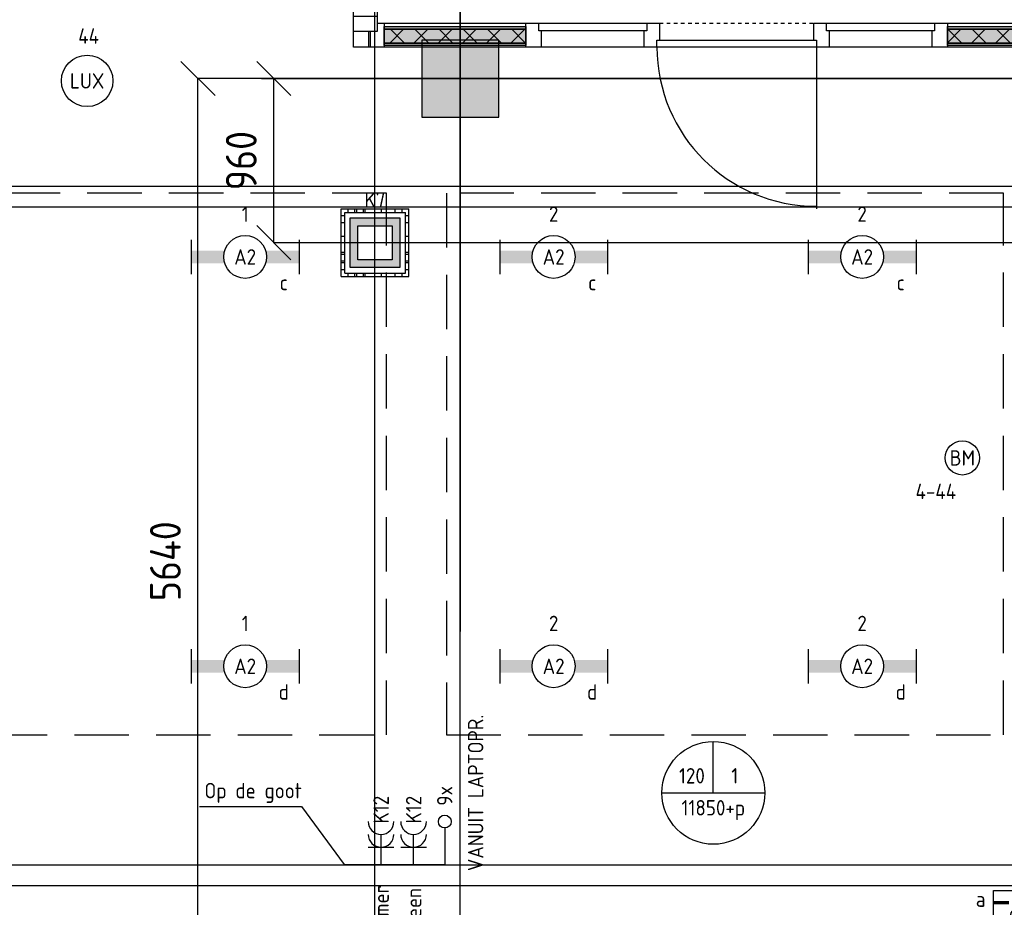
# Model space of a CAD drawing. Header units: millimetres. Extents: x -38032 to 104346, y -31182 to 78566.
# Tile 29 of 213: x 18038 to 23783, y 9461 to 14644. Entities that reach past the tile are written whole.
import ezdxf
from ezdxf.enums import TextEntityAlignment as Align

# ---------------------------------------------------------------- set-up
doc = ezdxf.new("R2010")
doc.units = ezdxf.units.MM
doc.header["$LTSCALE"] = 100
doc.set_wipeout_variables(frame=1)
doc.header["$PDMODE"] = 1
for name, pattern in [('HIDDEN2', [4.7625, 3.175, -1.5875]), ('STYLE_01', [0.41664, 0.20828, -0.20836]), ('STYLE_11', [5, 3.888855, -0.416718, 0.277786, -0.416641])]:
    doc.linetypes.add(name, pattern=pattern)
for name, color, linetype in [('AL$1A---_ALGEMEEN', 8, 'Continuous'), ('AL------_MAATVOERING', 2, 'Continuous'), ('AM$1A---_ARCERING', 8, 'Continuous'), ('BOUWKUNDIG', 8, 'Continuous'), ('EB6511--_ATTRIB', 2, 'Continuous'), ('EL6131--_KG', 3, 'Continuous'), ('EL6132--', 3, 'Continuous'), ('EL6222--', 3, 'Continuous'), ('EL6311--', 3, 'Continuous'), ('EL6311--_meetgegevens LUX-waarden', 3, 'Continuous'), ('EL6511--', 3, 'Continuous'), ('EM6131--', 1, 'Continuous'), ('LICHT_TEXT018', 1, 'Continuous'), ('versterkte strook', 7, 'Continuous'), ('Vloerdoos', 3, 'Continuous'), ('Vloerdoos (OUD)', 3, 'Continuous'), ('wieland dozen', 3, 'Continuous')]:
    doc.layers.add(name, color=color, linetype=linetype)
doc.layers.add('stramien', color=1, linetype='Continuous', lineweight=9)
doc.layers.get('Vloerdoos').off()
doc.styles.add('BURO-018', font='iso.shx', dxfattribs={"height": 90})
doc.styles.get("Standard").update_dxf_attribs({"font": 'iso.shx'})
doc.dimstyles.new('STABICAD', dxfattribs={"dimscale": 100, "dimtxt": 1.8, "dimasz": 2, "dimexe": 0, "dimexo": 2.5, "dimgap": 1.5, "dimtad": 0, "dimdec": 0, "dimrnd": 10, "dimzin": 0, "dimdsep": 46, "dimtxsty": 'Standard', "dimblk1": 'OBLIQUE', "dimblk2": 'OBLIQUE', "dimsah": 1, "dimcen": -3, "dimadec": 0, "dimazin": 0, "dimtfac": 1, "dimtdec": 0, "dimtofl": 0, "dimtmove": 2, "dimatfit": 3, "dimfxl": 0, "dimtvp": 1.055556, "dimtolj": 1, "dimtzin": 0, "dimarcsym": 0})
pattern_1 = [(135, (0, 0), (70.7107, 70.7107), []), (45, (299.34, -299.34), (70.7107, -70.7107), [])]

# ---------------------------------------------------------------- blocks, each defined once
blk = doc.blocks.new('_Oblique')
at = {"color": 0, "linetype": 'ByBlock', "lineweight": -2}
blk.add_line((-0.5, -0.5), (0.5, 0.5), dxfattribs=at)
blk = doc.blocks.new('*D112')
at = {"layer": 'AL------_MAATVOERING', "color": 0, "lineweight": -2}
for p, q in [((26860, 14300), (19520.6, 14300)), ((19520.6, 13341.2), (19520.6, 14300)), ((26860, 13341.2), (19520.6, 13341.2))]:
    blk.add_line(p, q, dxfattribs=at)
at = {"layer": 'Defpoints', "color": 0}
for p in [(19520.6, 14300), (27110, 14300), (27110, 13341.2)]:
    blk.add_point(p, dxfattribs=at)
at = {"layer": 'AL------_MAATVOERING', "color": 0, "lineweight": -2, "xscale": 200, "yscale": 200, "zscale": 200}
for p, rotation in [((19520.6, 14300), 90), ((19520.6, 13341.2), 270)]:
    blk.add_blockref('_Oblique', p, dxfattribs=dict(at, rotation=rotation))
at = {"layer": 'AL------_MAATVOERING', "color": 0, "insert": (19330.6, 13820.6), "char_height": 180, "attachment_point": 5, "rotation": 90}
blk.add_mtext('\\A1;960', dxfattribs=at)
blk = doc.blocks.new('*D113')
at = {"layer": 'AL------_MAATVOERING', "color": 0, "lineweight": -2}
for p, q in [((26860, 14300), (19077.9, 14300)), ((19077.9, 8663.4), (19077.9, 14300)), ((26860, 8663.4), (19077.9, 8663.4))]:
    blk.add_line(p, q, dxfattribs=at)
at = {"layer": 'Defpoints', "color": 0}
for p in [(19077.9, 14300), (27110, 14300), (27110, 8663.4)]:
    blk.add_point(p, dxfattribs=at)
at = {"layer": 'AL------_MAATVOERING', "color": 0, "lineweight": -2, "xscale": 200, "yscale": 200, "zscale": 200}
for p, rotation in [((19077.9, 14300), 90), ((19077.9, 8663.4), 270)]:
    blk.add_blockref('_Oblique', p, dxfattribs=dict(at, rotation=rotation))
at = {"layer": 'AL------_MAATVOERING', "color": 0, "insert": (18887.9, 11481.7), "char_height": 180, "attachment_point": 5, "rotation": 90}
blk.add_mtext('\\A1;5640', dxfattribs=at)
blk = doc.blocks.new('*D116')
at = {"layer": 'AL------_MAATVOERING', "color": 0, "lineweight": -2}
for p, q in [((20110, 3692.2), (20110, 14911.6)), ((20110, 14911.6), (20607.6, 14911.6)), ((20607.6, 2963.4), (20607.6, 14911.6))]:
    blk.add_line(p, q, dxfattribs=at)
at = {"layer": 'Defpoints', "color": 0}
for p in [(20607.6, 14911.6), (20110, 3442.2), (20607.6, 2713.4)]:
    blk.add_point(p, dxfattribs=at)
at = {"layer": 'AL------_MAATVOERING', "color": 0, "lineweight": -2, "xscale": 200, "yscale": 200, "zscale": 200, "rotation": 180}
blk.add_blockref('_Oblique', (20110, 14911.6), dxfattribs=at)
at = {"layer": 'AL------_MAATVOERING', "color": 0, "lineweight": -2, "xscale": 200, "yscale": 200, "zscale": 200}
blk.add_blockref('_Oblique', (20607.6, 14911.6), dxfattribs=at)
at = {"layer": 'AL------_MAATVOERING', "color": 0, "insert": (20505.2, 15181), "char_height": 180, "attachment_point": 5}
blk.add_mtext('\\A1;500', dxfattribs=at)
blk = doc.blocks.new('VLOERDOOS')
at = {"layer": 'Vloerdoos (OUD)'}
for p, q in [((0, 395), (395, 395)), ((0, 395), (0, 0)), ((0, 355), (20, 355)), ((20, 375), (20, 20)), ((20, 375), (375, 375)), ((40, 375), (40, 395)), ((80, 375), (80, 395)), ((90, 375), (90, 395)), ((130, 375), (130, 395)), ((140, 375), (140, 395)), ((235, 375), (235, 395)), ((315, 375), (315, 395)), ((355, 375), (355, 395)), ((375, 375), (375, 20)), ((375, 355), (395, 355)), ((395, 395), (395, 0)), ((0, 315), (20, 315)), ((0, 305), (20, 305)), ((375, 315), (395, 315)), ((375, 305), (395, 305)), ((0, 265), (20, 265)), ((0, 255), (20, 255)), ((375, 265), (395, 265)), ((375, 255), (395, 255)), ((0, 160), (20, 160)), ((375, 160), (395, 160)), ((0, 80), (20, 80)), ((375, 80), (395, 80)), ((0, 40), (20, 40)), ((0, 0), (395, 0)), ((20, 20), (375, 20)), ((40, 0), (40, 20)), ((80, 0), (80, 20)), ((90, 0), (90, 20)), ((130, 0), (130, 20)), ((140, 0), (140, 20)), ((235, 0), (235, 20)), ((315, 0), (315, 20)), ((355, 0), (355, 20)), ((375, 40), (395, 40))]:
    blk.add_line(p, q, dxfattribs=at)
blk = doc.blocks.new('E00414')
at = {"color": 0, "linetype": 'Continuous'}
for p, q in [((-2.9, -2.9), (-2.9, 2.9)), ((-2.9, 2.9), (2.9, 2.9)), ((2.9, 2.9), (2.9, -2.9)), ((-2, 2), (2, 2)), ((-2, -2), (-2, 2)), ((2, 2), (2, -2)), ((2, -2), (-2, -2)), ((2.9, -2.9), (-2.9, -2.9))]:
    blk.add_line(p, q, dxfattribs=at)
at = {"color": 0}
for points in [[(-2.9, 2.9), (2.9, 2.9), (-2, 2), (2, 2)], [(-2, -2), (-2.9, -2.9), (-2, 2), (-2.9, 2.9)], [(2, 2), (2.9, 2.9), (2, -2), (2.9, -2.9)], [(2, -2), (2.9, -2.9), (-2, -2), (-2.9, -2.9)]]:
    blk.add_solid(points, dxfattribs=at)
at = {"color": 0, "linetype": 'Continuous', "style": 'BURO-018'}
for tag, p in [('E_GKAST', (0, 8)), ('E_GROEP', (0, 5)), ('E_SGROEP', (4.5, 5))]:
    blk.add_attdef(tag, text='', height=1.8, dxfattribs=at).set_placement(p, align=Align.MIDDLE)
at = {"color": 0, "linetype": 'Continuous', "style": 'BURO-018', "flags": 1}
for tag, p in [('E_VERMCODE', (13, 5)), ('E_MATCODE', (0, 0))]:
    blk.add_attdef(tag, text='', height=1.8, dxfattribs=at).set_placement(p, align=Align.MIDDLE)
blk = doc.blocks.new('1115B6630')
at = {"color": 0}
for p, q in [((-6.3, 2), (-6.3, -2)), ((6.3, 2), (6.3, -2))]:
    blk.add_line(p, q, dxfattribs=at)
at = {"color": 0, "linetype": 'Continuous'}
blk.add_circle((0, 0), 2.5, dxfattribs=at)
at = {"color": 0}
for points in [[(-2.5, 0.75), (-6.3, 0.75), (-2.5, -0.75), (-6.3, -0.75)], [(2.5, 0.75), (6.3, 0.75), (2.5, -0.75), (6.3, -0.75)]]:
    blk.add_solid(points, dxfattribs=at)
at = {"color": 0, "linetype": 'Continuous', "style": 'BURO-018'}
for tag, p in [('E_GKAST', (0, 8)), ('E_GROEP', (0, 5)), ('E_SGROEP', (4.5, 5)), ('E_ARMCODE', (0, 0)), ('E_SLET', (4.5, -3))]:
    blk.add_attdef(tag, text='', height=1.8, dxfattribs=at).set_placement(p, align=Align.MIDDLE)
blk = doc.blocks.new('E00103')
at = {"color": 0, "linetype": 'Continuous'}
for p, q in [((0, 6), (0, 12)), ((-6, 6), (6, 6))]:
    blk.add_line(p, q, dxfattribs=at)
blk.add_circle((0, 6), 6, dxfattribs=at)
at = {"color": 0, "linetype": 'Continuous', "style": 'BURO-018'}
for tag, p in [('E_TEXT1', (-2.5, 8)), ('E_TEXT3', (2.5, 8)), ('E_TEXT6', (0, 4))]:
    blk.add_attdef(tag, text='', height=1.8, dxfattribs=at).set_placement(p, align=Align.MIDDLE)
blk = doc.blocks.new('E00404')
blk.add_hatch(color=0).paths.add_polyline_path([(-1, 0, 1), (1, 0, 1)])
at = {"color": 0}
for p, q in [((-3, -3), (-3, 3)), ((-3, 3), (3, 3)), ((3, 3), (3, -3)), ((3, -3), (-3, -3))]:
    blk.add_line(p, q, dxfattribs=at)
at = {"color": 0, "const_width": 0.4}
for points in [[(-3, 1.6), (-1.2, 1.6)], [(1.2, 1.6), (3, 1.6)], [(-3, -1.6), (-1.2, -1.6)], [(1.2, -1.6), (3, -1.6)]]:
    blk.add_lwpolyline(points, dxfattribs=at)
at = {"color": 0}
blk.add_circle((0, 0), 1, dxfattribs=at)
at = {"color": 0, "linetype": 'Continuous', "style": 'BURO-018'}
for tag, p in [('E_GKAST', (0, 8)), ('E_GROEP', (0, 5)), ('E_SGROEP', (4.5, 5)), ('E_SLET1', (-4.5, 2)), ('E_SLET2', (4.5, 2))]:
    blk.add_attdef(tag, text='', height=1.8, dxfattribs=at).set_placement(p, align=Align.MIDDLE)
at = {"color": 0, "linetype": 'Continuous', "style": 'BURO-018', "flags": 1}
blk.add_attdef('E_MATCODE', text='', height=1.8, dxfattribs=at).set_placement((0, 0), align=Align.MIDDLE)
blk = doc.blocks.new('E-GK-GTC-783C')
at = {"color": 0, "linetype": 'Continuous'}
for p, q in [((-0.5, 60), (0.5, 60)), ((-0.5, -60), (0.5, -60))]:
    blk.add_line(p, q, dxfattribs=at)
blk = doc.blocks.new('E00123')
at = {"color": 0, "linetype": 'Continuous'}
blk.add_circle((0, 0), 2, dxfattribs=at)
at = {"color": 0, "linetype": 'Continuous', "style": 'BURO-018'}
for tag, p in [('E_TEXT1', (0, 4.5)), ('E_TEXT2', (0, 0))]:
    blk.add_attdef(tag, text='', height=1.8, dxfattribs=at).set_placement(p, align=Align.MIDDLE)
at = {"color": 0, "linetype": 'Continuous', "style": 'BURO-018', "flags": 1}
blk.add_attdef('E_MATCODE', (0, 0), '', height=1.8, dxfattribs=at)
blk = doc.blocks.new('111304A')
at = {"color": 0, "linetype": 'Continuous'}
for p, q in [((0, 1), (0, 4.5)), ((-1.5, 3), (1.5, 3))]:
    blk.add_line(p, q, dxfattribs=at)
for centre in [(0, 6), (0, 4.5)]:
    blk.add_arc(centre, 1.5, 180, 0, dxfattribs=at)
at = {"color": 0, "linetype": 'Continuous', "style": 'BURO-018'}
for tag, p in [('E_GKAST', (0, 11.5)), ('E_GROEP', (0, 8.5)), ('E_SGROEP', (4.5, 8.5))]:
    blk.add_attdef(tag, text='', height=1.8, dxfattribs=at).set_placement(p, align=Align.MIDDLE)
at = {"color": 0, "linetype": 'Continuous', "style": 'BURO-018', "flags": 1}
for tag, p in [('E_VERMCODE', (13, 8.5)), ('E_MATCODE', (0, 0))]:
    blk.add_attdef(tag, text='', height=1.8, dxfattribs=at).set_placement(p, align=Align.MIDDLE)
blk = doc.blocks.new('E00128')
at = {"color": 0, "linetype": 'Continuous'}
blk.add_line((0, 5.25), (0, 1), dxfattribs=at)
blk.add_circle((0, 6), 0.75, dxfattribs=at)
at = {"color": 7, "style": 'BURO-018'}
blk.add_attdef('E_TEXT1', text='', height=1.8, dxfattribs=at).set_placement((0, 9), align=Align.MIDDLE)
at = {"color": 0, "linetype": 'Continuous', "style": 'BURO-018', "flags": 1}
blk.add_attdef('E_MATCODE', text='', height=1.8, dxfattribs=at).set_placement((0, 0), align=Align.MIDDLE)
blk = doc.blocks.new('Group-24')
at = {"layer": 'AM$1A---_ARCERING', "linetype": 'Continuous', "lineweight": 0}
for points in [[(187, 119), (1013.5, 119), (1013.5, 104), (187, 104)], [(187, 104), (1013.5, 104), (1013.5, 23), (187, 23)], [(187, 23), (1013.5, 23), (1013.5, 8), (187, 8)]]:
    blk.add_hatch(color=256, dxfattribs=at).paths.add_polyline_path(points)
at = {"layer": 'AM$1A---_ARCERING', "linetype": 'Continuous', "lineweight": 5}
h = blk.add_hatch(dxfattribs=at)
h.set_pattern_fill('ISOLATIE', color=256, style=0, pattern_type=2)
h.set_pattern_definition(pattern_1)
h.paths.add_polyline_path([(187, 104), (1013.5, 104), (1013.5, 23), (187, 23)])
at = {"layer": 'AL$1A---_ALGEMEEN', "color": 0}
for points in [[(187, 119), (1013.5, 119), (1013.5, 104), (187, 104)], [(187, 104), (1013.5, 104), (1013.5, 23), (187, 23)], [(187, 23), (1013.5, 23), (1013.5, 8), (187, 8)]]:
    blk.add_lwpolyline(points, close=True, dxfattribs=at)
blk = doc.blocks.new('Group-25')
at = {"layer": 'AM$1A---_ARCERING', "linetype": 'Continuous', "lineweight": 0}
for points in [[(3473.5, 119), (4073.5, 119), (4073.5, 104), (3473.5, 104)], [(3473.5, 104), (4073.5, 104), (4073.5, 23), (3473.5, 23)], [(3473.5, 23), (4073.5, 23), (4073.5, 8), (3473.5, 8)]]:
    blk.add_hatch(color=256, dxfattribs=at).paths.add_polyline_path(points)
at = {"layer": 'AM$1A---_ARCERING', "linetype": 'Continuous', "lineweight": 5}
h = blk.add_hatch(dxfattribs=at)
h.set_pattern_fill('ISOLATIE', color=256, style=0, pattern_type=2)
h.set_pattern_definition(pattern_1)
h.paths.add_polyline_path([(3473.5, 104), (4073.5, 104), (4073.5, 23), (3473.5, 23)])
at = {"layer": 'AL$1A---_ALGEMEEN', "color": 0}
for points in [[(3473.5, 119), (4073.5, 119), (4073.5, 104), (3473.5, 104)], [(3473.5, 104), (4073.5, 104), (4073.5, 23), (3473.5, 23)], [(3473.5, 23), (4073.5, 23), (4073.5, 8), (3473.5, 8)]]:
    blk.add_lwpolyline(points, close=True, dxfattribs=at)
blk = doc.blocks.new('Group-26')
at = {"layer": 'AM$1A---_ARCERING', "linetype": 'Continuous', "lineweight": 0}
for points in [[(6533.5, 119), (7367, 119), (7367, 104), (6533.5, 104)], [(6533.5, 104), (7367, 104), (7367, 23), (6533.5, 23)], [(6533.5, 23), (7367, 23), (7367, 8), (6533.5, 8)]]:
    blk.add_hatch(color=256, dxfattribs=at).paths.add_polyline_path(points)
at = {"layer": 'AM$1A---_ARCERING', "linetype": 'Continuous', "lineweight": 5}
h = blk.add_hatch(dxfattribs=at)
h.set_pattern_fill('ISOLATIE', color=256, style=0, pattern_type=2)
h.set_pattern_definition(pattern_1)
h.paths.add_polyline_path([(6533.5, 104), (7367, 104), (7367, 23), (6533.5, 23)])
at = {"layer": 'AL$1A---_ALGEMEEN', "color": 0}
for points in [[(6533.5, 119), (7367, 119), (7367, 104), (6533.5, 104)], [(6533.5, 104), (7367, 104), (7367, 23), (6533.5, 23)], [(6533.5, 23), (7367, 23), (7367, 8), (6533.5, 8)]]:
    blk.add_lwpolyline(points, close=True, dxfattribs=at)
blk = doc.blocks.new('32x_hout-mk 838-p')
at = {"layer": 'AL$1A---_ALGEMEEN', "color": 0}
for points in [[(97, 139), (1703.5, 139), (1703.5, 0), (97, 0)], [(2783.5, 139), (5453.5, 139), (5453.5, 0), (2783.5, 0)], [(6533.5, 139), (7457, 139), (7457, 0), (6533.5, 0)]]:
    blk.add_lwpolyline(points, close=True, dxfattribs=at)
at = {"color": 0}
for points in [[(97, 139), (187, 139), (187, 0), (97, 0)], [(1013.5, 139), (1103.5, 139), (1103.5, 0), (1013.5, 0)], [(1703.5, 139), (1793.5, 139), (1793.5, 0), (1703.5, 0)], [(2693.5, 139), (2783.5, 139), (2783.5, 0), (2693.5, 0)], [(3383.5, 139), (3473.5, 139), (3473.5, 0), (3383.5, 0)], [(4073.5, 139), (4163.5, 139), (4163.5, 0), (4073.5, 0)], [(4763.5, 139), (4853.5, 139), (4853.5, 0), (4763.5, 0)], [(5453.5, 139), (5543.5, 139), (5543.5, 0), (5453.5, 0)], [(6443.5, 139), (6533.5, 139), (6533.5, 0), (6443.5, 0)], [(7367, 139), (7457, 139), (7457, 0), (7367, 0)]]:
    blk.add_wipeout(points, dxfattribs=at).dxf.layer = 'AL$1A---_ALGEMEEN'
at = {"layer": 'AL$1A---_ALGEMEEN', "color": 0, "linetype": 'STYLE_01'}
for p, q in [((1793.5, 139), (2693.5, 139)), ((5543.5, 139), (6443.5, 139))]:
    blk.add_line(p, q, dxfattribs=at)
at = {"layer": 'AL$1A---_ALGEMEEN', "color": 0}
for points in [[(97, 139), (187, 139), (187, 0), (97, 0)], [(1013.5, 139), (1103.5, 139), (1103.5, 0), (1013.5, 0)], [(1703.5, 139), (1793.5, 139), (1793.5, 0), (1703.5, 0)], [(2693.5, 139), (2783.5, 139), (2783.5, 0), (2693.5, 0)], [(3383.5, 139), (3473.5, 139), (3473.5, 0), (3383.5, 0)], [(4073.5, 139), (4163.5, 139), (4163.5, 0), (4073.5, 0)], [(4763.5, 139), (4853.5, 139), (4853.5, 0), (4763.5, 0)], [(5453.5, 139), (5543.5, 139), (5543.5, 0), (5453.5, 0)], [(6443.5, 139), (6533.5, 139), (6533.5, 0), (6443.5, 0)], [(7367, 139), (7457, 139), (7457, 0), (7367, 0)]]:
    blk.add_lwpolyline(points, close=True, dxfattribs=at)
for name in ['Group-24', 'Group-25', 'Group-26']:
    blk.add_blockref(name, (0, 0), dxfattribs=at)
at = {"color": 0}
for points in [[(1088.5, 139), (1718.5, 139), (1718.5, 94), (1088.5, 94)], [(2768.5, 139), (3398.5, 139), (3398.5, 94), (2768.5, 94)], [(4148.5, 139), (4778.5, 139), (4778.5, 94), (4148.5, 94)], [(4838.5, 139), (5468.5, 139), (5468.5, 94), (4838.5, 94)], [(1778.5, 40), (2708.5, 40), (2708.5, 0), (1778.5, 0)], [(5528.5, 40), (6458.5, 40), (6458.5, 0), (5528.5, 0)]]:
    blk.add_wipeout(points, dxfattribs=at).dxf.layer = 'AL$1A---_ALGEMEEN'
at = {"layer": 'AL$1A---_ALGEMEEN', "color": 0}
for p, q in [((2708.5, 0), (2708.5, -945)), ((6458.5, 0), (6458.5, -929.7))]:
    blk.add_line(p, q, dxfattribs=at)
for points in [[(1088.5, 139), (1718.5, 139), (1718.5, 94), (1088.5, 94)], [(2768.5, 139), (3398.5, 139), (3398.5, 94), (2768.5, 94)], [(4148.5, 139), (4778.5, 139), (4778.5, 94), (4148.5, 94)], [(4838.5, 139), (5468.5, 139), (5468.5, 94), (4838.5, 94)], [(1778.5, 40), (2708.5, 40), (2708.5, 0), (1778.5, 0)], [(5528.5, 40), (6458.5, 40), (6458.5, 0), (5528.5, 0)]]:
    blk.add_lwpolyline(points, close=True, dxfattribs=at)
for centre in [(2708.5, 0), (6458.5, 0)]:
    blk.add_arc(centre, 930, 180, 270, dxfattribs=at)
blk = doc.blocks.new('32x_hout-mk 822-p')
at = {"layer": 'AL$1A---_ALGEMEEN', "color": 0}
blk.add_lwpolyline([(0, 8691), (139, 8691), (139, 50), (0, 50)], close=True, dxfattribs=at)
at = {"color": 0}
blk.add_wipeout([(0, 140), (139, 140), (139, 50), (0, 50)], dxfattribs=at).dxf.layer = 'AL$1A---_ALGEMEEN'
at = {"layer": 'AL$1A---_ALGEMEEN', "color": 0}
blk.add_lwpolyline([(0, 140), (139, 140), (139, 50), (0, 50)], close=True, dxfattribs=at)
blk = doc.blocks.new('200254 W 212 3 04-12-2007')
at = {"layer": 'AL$1A---_ALGEMEEN'}
blk.add_blockref('32x_hout-mk 838-p', (-16220, -10502.6), dxfattribs=at)
at = {"layer": 'AM$1A---_ARCERING', "linetype": 'Continuous', "lineweight": 0}
blk.add_hatch(color=256, dxfattribs=at).paths.add_polyline_path([(-15814, -10912.6), (-15364, -10912.6), (-15364, -10462.6), (-15814, -10462.6)])
at = {"layer": 'AL$1A---_ALGEMEEN'}
for points in [[(-16212, -10405.6), (-16115, -10405.6), (-16115, -10502.6), (-16212, -10502.6)], [(-15814, -10912.6), (-15364, -10912.6), (-15364, -10462.6), (-15814, -10462.6)], [(-8813, -21025), (-12214, -21025), (-12214, -21631.9), (-17614, -21631.9), (-17614, -22238.8), (-18524, -22238.8), (-22964, -22238.8), (-22964, -12100), (-19394, -12100), (-19394, -11315), (-8813, -11315)]]:
    blk.add_lwpolyline(points, close=True, dxfattribs=at)
at = {"layer": 'stramien', "linetype": 'STYLE_11', "ltscale": 50}
for p, q in [((-15589, -38914.6), (-15589, 22365.4)), ((-41750, -10687.6), (65524.3, -10687.6))]:
    blk.add_line(p, q, dxfattribs=at)
at = {"layer": 'AL$1A---_ALGEMEEN'}
blk.add_blockref('32x_hout-mk 822-p', (-16213, -10462.6), dxfattribs=at)
blk = doc.blocks.new('080101-lux')
at = {"color": 0, "linetype": 'Continuous'}
blk.add_circle((0, 0), 3, dxfattribs=at)
at = {"color": 0, "linetype": 'Continuous', "style": 'BURO-018', "flags": 1}
for tag, p in [('E_ID', (0, 0)), ('E_NUMMER', (0, -5))]:
    blk.add_attdef(tag, p, '', height=1.8, dxfattribs=at)
at = {"color": 0, "linetype": 'Continuous', "style": 'BURO-018'}
blk.add_attdef('E_TEXT', text='', height=1.8, dxfattribs=at).set_placement((0, 0), align=Align.MIDDLE)
blk.add_attdef('E_KODE', text='', height=1.8, dxfattribs=at).set_placement((5, 0), align=Align.MIDDLE_LEFT)

msp = doc.modelspace()

# ---------------------------------------------------------------- block references
at = {"layer": 'BOUWKUNDIG'}
msp.add_blockref('200254 W 212 3 04-12-2007', (36198, 24986.5), dxfattribs=at)

# ---------------------------------------------------------------- next in the draw order: linework, layer by layer
at = {"layer": 'EL6311--', "color": 1}
msp.add_lwpolyline([(19086.5, 10049.1), (19682.8, 10049.1), (19931, 9711.7), (20518.2, 9711.7)], dxfattribs=at)
at = {"layer": 'LICHT_TEXT018', "linetype": 'HIDDEN2'}
for points in [[(16928.5, 10468.4), (20178.5, 10468.4), (20178.5, 13630.8), (16928.5, 13630.8)], [(20528.5, 10468.4), (23778.5, 10468.4), (23778.5, 13630.8), (20528.5, 13630.8)]]:
    msp.add_lwpolyline(points, close=True, dxfattribs=at)
at = {"layer": 'versterkte strook'}
msp.add_line((-4775.7, 13550), (104346.1, 13550), dxfattribs=at)

# ---------------------------------------------------------------- next in the draw order: block references
at = {"layer": 'EL6131--_KG', "xscale": 10777.15861854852}
msp.add_blockref('E-GK-GTC-783C', (22008.1, 9648.9), dxfattribs=at)
at = {"layer": 'EL6132--'}
ref = msp.add_blockref('E00128', (20518.2, 9661.7), dxfattribs=dict(at, xscale=50, yscale=50, zscale=50))
ref.add_attrib('E_TEXT1', '9x', dxfattribs={"layer": '0', "color": 1, "height": 90, "rotation": 90, "style": 'BURO-018'}).set_placement((20518.2, 10111.7), align=Align.MIDDLE)
at = {"layer": 'EL6222--'}
ref = msp.add_blockref('E00414', (20110.6, 13340.9), dxfattribs=dict(at, xscale=50, yscale=50, zscale=50))
ref.add_attrib('E_GROEP', 'K7', dxfattribs={"layer": '0', "color": 1, "linetype": 'Continuous', "height": 90, "style": 'BURO-018'}).set_placement((20110.6, 13590.9), align=Align.MIDDLE)
ref = msp.add_blockref('111304A', (20146.3, 9661.7), dxfattribs=dict(at, xscale=50, yscale=50, zscale=50))
ref.add_attrib('E_GROEP', 'K12', dxfattribs={"layer": '0', "color": 1, "linetype": 'Continuous', "height": 90, "rotation": 90, "style": 'BURO-018'}).set_placement((20146.8, 10030.9), align=Align.MIDDLE)
ref.add_attrib('E_VERMCODE', 'beamer', dxfattribs={"layer": '0', "color": 1, "linetype": 'Continuous', "height": 90, "rotation": 90, "style": 'BURO-018'}).set_placement((20146.8, 9411.2), align=Align.MIDDLE)
ref = msp.add_blockref('111304A', (20336.1, 9661.7), dxfattribs=dict(at, xscale=50, yscale=50, zscale=50))
ref.add_attrib('E_GROEP', 'K12', dxfattribs={"layer": '0', "color": 1, "linetype": 'Continuous', "height": 90, "rotation": 90, "style": 'BURO-018'}).set_placement((20336.6, 10030.9), align=Align.MIDDLE)
ref.add_attrib('E_VERMCODE', 'screen', dxfattribs={"layer": '0', "color": 1, "linetype": 'Continuous', "height": 90, "rotation": 90, "style": 'BURO-018'}).set_placement((20336.6, 9410.7), align=Align.MIDDLE)
at = {"layer": 'EL6311--'}
ref = msp.add_blockref('1115B6630', (19353.5, 13258.4), dxfattribs=dict(at, xscale=50, yscale=50, zscale=50))
ref.add_attrib('E_ARMCODE', 'A2', dxfattribs={"layer": '0', "color": 1, "linetype": 'Continuous', "height": 90, "style": 'BURO-018'}).set_placement((19353.5, 13258.4), align=Align.MIDDLE)
ref.add_attrib('E_SLET', 'c', dxfattribs={"layer": '0', "color": 1, "linetype": 'Continuous', "height": 90, "style": 'BURO-018'}).set_placement((19578.5, 13108.4), align=Align.MIDDLE)
ref.add_attrib('E_GROEP', '1', dxfattribs={"layer": '0', "color": 1, "linetype": 'Continuous', "height": 90, "style": 'BURO-018'}).set_placement((19353.5, 13508.4), align=Align.MIDDLE)
ref = msp.add_blockref('1115B6630', (21153.5, 13258.4), dxfattribs=dict(at, xscale=50, yscale=50, zscale=50))
ref.add_attrib('E_ARMCODE', 'A2', dxfattribs={"layer": '0', "color": 1, "linetype": 'Continuous', "height": 90, "style": 'BURO-018'}).set_placement((21153.5, 13258.4), align=Align.MIDDLE)
ref.add_attrib('E_SLET', 'c', dxfattribs={"layer": '0', "color": 1, "linetype": 'Continuous', "height": 90, "style": 'BURO-018'}).set_placement((21378.5, 13108.4), align=Align.MIDDLE)
ref.add_attrib('E_GROEP', '2', dxfattribs={"layer": '0', "color": 1, "linetype": 'Continuous', "height": 90, "style": 'BURO-018'}).set_placement((21153.5, 13508.4), align=Align.MIDDLE)
ref = msp.add_blockref('1115B6630', (22953.5, 13258.4), dxfattribs=dict(at, xscale=50, yscale=50, zscale=50))
ref.add_attrib('E_ARMCODE', 'A2', dxfattribs={"layer": '0', "color": 1, "linetype": 'Continuous', "height": 90, "style": 'BURO-018'}).set_placement((22953.5, 13258.4), align=Align.MIDDLE)
ref.add_attrib('E_SLET', 'c', dxfattribs={"layer": '0', "color": 1, "linetype": 'Continuous', "height": 90, "style": 'BURO-018'}).set_placement((23178.5, 13108.4), align=Align.MIDDLE)
ref.add_attrib('E_GROEP', '2', dxfattribs={"layer": '0', "color": 1, "linetype": 'Continuous', "height": 90, "style": 'BURO-018'}).set_placement((22953.5, 13508.4), align=Align.MIDDLE)
ref = msp.add_blockref('1115B6630', (19353.5, 10868.4), dxfattribs=dict(at, xscale=50, yscale=50, zscale=50))
ref.add_attrib('E_ARMCODE', 'A2', dxfattribs={"layer": '0', "color": 1, "linetype": 'Continuous', "height": 90, "style": 'BURO-018'}).set_placement((19353.5, 10868.4), align=Align.MIDDLE)
ref.add_attrib('E_SLET', 'd', dxfattribs={"layer": '0', "color": 1, "linetype": 'Continuous', "height": 90, "style": 'BURO-018'}).set_placement((19578.5, 10718.4), align=Align.MIDDLE)
ref.add_attrib('E_GROEP', '1', dxfattribs={"layer": '0', "color": 1, "linetype": 'Continuous', "height": 90, "style": 'BURO-018'}).set_placement((19353.5, 11118.4), align=Align.MIDDLE)
ref = msp.add_blockref('1115B6630', (21153.5, 10868.4), dxfattribs=dict(at, xscale=50, yscale=50, zscale=50))
ref.add_attrib('E_ARMCODE', 'A2', dxfattribs={"layer": '0', "color": 1, "linetype": 'Continuous', "height": 90, "style": 'BURO-018'}).set_placement((21153.5, 10868.4), align=Align.MIDDLE)
ref.add_attrib('E_SLET', 'd', dxfattribs={"layer": '0', "color": 1, "linetype": 'Continuous', "height": 90, "style": 'BURO-018'}).set_placement((21378.5, 10718.4), align=Align.MIDDLE)
ref.add_attrib('E_GROEP', '2', dxfattribs={"layer": '0', "color": 1, "linetype": 'Continuous', "height": 90, "style": 'BURO-018'}).set_placement((21153.5, 11118.4), align=Align.MIDDLE)
ref = msp.add_blockref('1115B6630', (22953.5, 10868.4), dxfattribs=dict(at, xscale=50, yscale=50, zscale=50))
ref.add_attrib('E_ARMCODE', 'A2', dxfattribs={"layer": '0', "color": 1, "linetype": 'Continuous', "height": 90, "style": 'BURO-018'}).set_placement((22953.5, 10868.4), align=Align.MIDDLE)
ref.add_attrib('E_SLET', 'd', dxfattribs={"layer": '0', "color": 1, "linetype": 'Continuous', "height": 90, "style": 'BURO-018'}).set_placement((23178.5, 10718.4), align=Align.MIDDLE)
ref.add_attrib('E_GROEP', '2', dxfattribs={"layer": '0', "color": 1, "linetype": 'Continuous', "height": 90, "style": 'BURO-018'}).set_placement((22953.5, 11118.4), align=Align.MIDDLE)
at = {"layer": 'EL6311--_meetgegevens LUX-waarden'}
ref = msp.add_blockref('080101-lux', (18431.4, 14286.5), dxfattribs=dict(at, xscale=50, yscale=50, zscale=50))
ref.add_attrib('E_TEXT', 'LUX', dxfattribs={"layer": '0', "color": 1, "linetype": 'Continuous', "height": 90, "style": 'BURO-018'}).set_placement((18431.4, 14286.5), align=Align.MIDDLE)
ref.add_attrib('E_KODE', '44', dxfattribs={"layer": '0', "color": 1, "linetype": 'Continuous', "height": 90, "style": 'BURO-018'}).set_placement((18379.1, 14548.1), align=Align.MIDDLE_LEFT)
at = {"layer": 'EL6511--'}
ref = msp.add_blockref('E00123', (23538.7, 12085.1), dxfattribs=dict(at, xscale=50, yscale=50, zscale=50))
ref.add_attrib('E_TEXT2', 'BM', dxfattribs={"layer": 'EB6511--_ATTRIB', "color": 1, "linetype": 'Continuous', "height": 90, "style": 'BURO-018'}).set_placement((23538.7, 12085.1), align=Align.MIDDLE)
ref.add_attrib('E_TEXT1', '4-44', dxfattribs={"layer": 'EB6511--_ATTRIB', "color": 1, "linetype": 'Continuous', "height": 90, "style": 'BURO-018'}).set_placement((23383.7, 11889.9), align=Align.MIDDLE)
at = {"layer": 'EM6131--'}
ref = msp.add_blockref('E00103', (22085.3, 9828.9), dxfattribs=dict(at, xscale=50, yscale=50, zscale=50))
ref.add_attrib('E_TEXT1', '120', dxfattribs={"layer": '0', "color": 1, "linetype": 'Continuous', "height": 90, "style": 'BURO-018'}).set_placement((21960.3, 10228.9), align=Align.MIDDLE)
ref.add_attrib('E_TEXT3', '1', dxfattribs={"layer": '0', "color": 1, "linetype": 'Continuous', "height": 90, "style": 'BURO-018'}).set_placement((22210.3, 10228.9), align=Align.MIDDLE)
ref.add_attrib('E_TEXT6', '11850+p', dxfattribs={"layer": '0', "color": 1, "linetype": 'Continuous', "height": 90, "style": 'BURO-018'}).set_placement((22085.3, 10028.9), align=Align.MIDDLE)
at = {"layer": 'Vloerdoos', "rotation": 90}
msp.add_blockref('VLOERDOOS', (20309.3, 13143.4), dxfattribs=at)
at = {"layer": 'wieland dozen'}
ref = msp.add_blockref('E00404', (23870.1, 9408.8), dxfattribs=dict(at, xscale=50, yscale=50, zscale=50))
ref.add_attrib('E_GROEP', '2', dxfattribs={"layer": '0', "color": 1, "linetype": 'Continuous', "height": 90, "style": 'BURO-018'}).set_placement((23870.1, 9159.7), align=Align.MIDDLE)
ref.add_attrib('E_SLET2', 'b', dxfattribs={"layer": '0', "color": 1, "linetype": 'Continuous', "height": 90, "style": 'BURO-018'}).set_placement((24095.1, 9508.8), align=Align.MIDDLE)
ref.add_attrib('E_SLET1', 'a', dxfattribs={"layer": '0', "color": 1, "linetype": 'Continuous', "height": 90, "style": 'BURO-018'}).set_placement((23645.1, 9508.8), align=Align.MIDDLE)

# ---------------------------------------------------------------- next in the draw order: texts
at = {"layer": 'EL6132--', "color": 1}
msp.add_text('VANUIT LAPTOPR.', height=90, rotation=90, dxfattribs=at).set_placement((20743.3, 9672.2))
msp.add_text('Op de goot', height=90, dxfattribs=at).set_placement((19115.5, 10097.5))

# ---------------------------------------------------------------- next in the draw order: dimensions: what is measured, and where the dimension line sits
at = {"layer": 'AL------_MAATVOERING'}
dim = msp.add_linear_dim(base=(20607.6, 14911.6), p1=(20110, 3442.2), p2=(20607.6, 2713.4), dimstyle='STABICAD', dxfattribs=at)
dim.commit()
dim.dimension.update_dxf_attribs({"geometry": '*D116', "text_midpoint": (20505.2, 15181), "dimtype": 160})
for base, p1, picture, middle in [((19077.9, 14300), (27110, 8663.4), '*D113', (18887.9, 11481.7)), ((19520.6, 14300), (27110, 13341.2), '*D112', (19330.6, 13820.6))]:
    dim = msp.add_linear_dim(base=base, p1=p1, p2=(27110, 14300), angle=90, dimstyle='STABICAD', dxfattribs=at)
    dim.commit()
    dim.dimension.update_dxf_attribs({"geometry": picture, "text_midpoint": middle})

doc.saveas('drawing.dxf')
